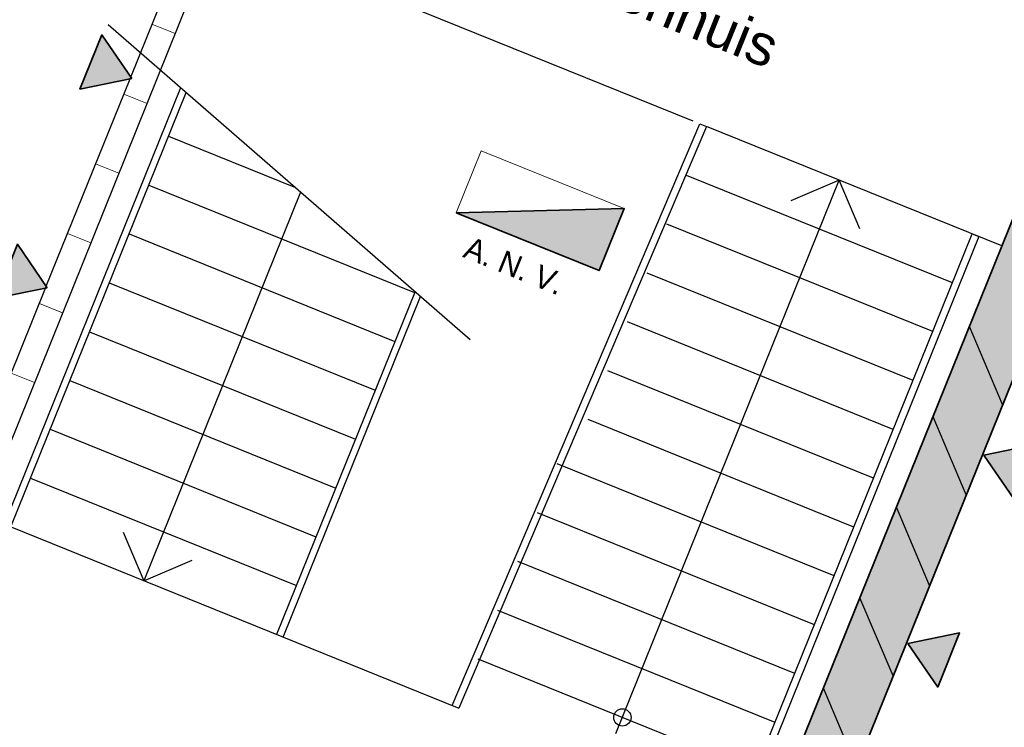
# Model space of a CAD drawing. Header units: millimetres. Extents: x -526411 to -400573, y 47353 to 130199.
# Tile 119 of 256: x -486817 to -482888, y 71515 to 74337. Entities that reach past the tile are written whole.
import ezdxf

# ---------------------------------------------------------------- set-up
doc = ezdxf.new("R2010")
doc.units = ezdxf.units.MM
for name, color, linetype, lineweight in [('01_ALGEMEEN', 7, 'Continuous', 18), ('08_RUIMTENUMMERING', 7, 'Continuous', 18), ('65_BRANDWEERSYMBOLEN', 7, 'Continuous', 18), ('m-pg-03_AI_dwg', 8, 'Continuous', 18)]:
    doc.layers.add(name, color=color, linetype=linetype, lineweight=lineweight)
doc.styles.add('Arial_2', font='arial.ttf', dxfattribs={"height": 7.29503})
doc.styles.add('Frutiger_3', font='Frutrg__0.ttf', dxfattribs={"height": 4.052794})

# ---------------------------------------------------------------- blocks, each defined once
blk = doc.blocks.new('m-pg-03_AI_dwg_block 28-638996-3e Verdieping - Percelen telling LI')
at = {"layer": '01_ALGEMEEN', "color": 253, "lineweight": 25}
blk.add_line((-824.25, -519.93), (-909.68, -485.41), dxfattribs=at)
blk = doc.blocks.new('m-pg-03_AI_dwg_block 29-638997-3e Verdieping - Percelen telling LI')
at = {"layer": '01_ALGEMEEN', "color": 253, "lineweight": 25}
blk.add_line((-813.07, -636.65), (-862.84, -616.54), dxfattribs=at)
blk = doc.blocks.new('m-pg-03_AI_dwg_block 30-638998-3e Verdieping - Percelen telling LI')
at = {"layer": '01_ALGEMEEN', "color": 253, "lineweight": 25}
blk.add_line((-821.86, -520.89), (-866.35, -625.32), dxfattribs=at)
blk = doc.blocks.new('m-pg-03_AI_dwg_block 31-638999-3e Verdieping - Percelen telling LI')
at = {"layer": '01_ALGEMEEN', "color": 253, "lineweight": 25, "flags": 128}
blk.add_lwpolyline([(-867.52, -624.84), (-823.03, -520.42), (-821.86, -520.89)], dxfattribs=at)
blk = doc.blocks.new('m-pg-03_AI_dwg_block 35-639003-3e Verdieping - Percelen telling LI')
at = {"layer": '01_ALGEMEEN', "color": 253, "lineweight": 25}
blk.add_line((-894.77, -532.67), (-922.96, -602.45), dxfattribs=at)
blk = doc.blocks.new('m-pg-03_AI_dwg_block 36-639004-3e Verdieping - Percelen telling LI')
at = {"layer": '01_ALGEMEEN', "color": 253, "lineweight": 25}
blk.add_line((-922.06, -531.42), (-874.29, -550.72), dxfattribs=at)
blk = doc.blocks.new('m-pg-03_AI_dwg_block 37-639005-3e Verdieping - Percelen telling LI')
at = {"layer": '01_ALGEMEEN', "color": 253, "lineweight": 25}
blk.add_line((-925.59, -540.18), (-877.82, -559.48), dxfattribs=at)
blk = doc.blocks.new('m-pg-03_AI_dwg_block 41-639009-3e Verdieping - Percelen telling LI')
at = {"layer": '01_ALGEMEEN', "color": 253, "lineweight": 25}
blk.add_line((-946.85, -592.8), (-915.33, -514.8), dxfattribs=at)
blk = doc.blocks.new('m-pg-03_AI_dwg_block 42-639010-3e Verdieping - Percelen telling LI')
at = {"layer": '01_ALGEMEEN', "color": 253, "lineweight": 25}
blk.add_line((-916.34, -513.92), (-948.02, -592.33), dxfattribs=at)
blk = doc.blocks.new('m-pg-03_AI_dwg_block 43-639011-3e Verdieping - Percelen telling LI')
at = {"layer": '01_ALGEMEEN', "color": 253, "lineweight": 25}
blk.add_line((-929.37, -502.6), (-864.3, -559.14), dxfattribs=at)
blk = doc.blocks.new('m-pg-03_AI_dwg_block 47-639015-3e Verdieping - Percelen telling LI')
at = {"layer": '01_ALGEMEEN', "color": 253, "lineweight": 25}
blk.add_line((-972.94, -642), (-906.88, -478.48), dxfattribs=at)
blk = doc.blocks.new('m-pg-03_AI_dwg_block 48-639016-3e Verdieping - Percelen telling LI')
at = {"layer": '01_ALGEMEEN', "color": 253, "lineweight": 25}
for p, q in [((-925.29, -512.01), (-911.06, -476.79)), ((-940.47, -549.58), (-925.42, -512.33)), ((-925.42, -512.33), (-925.29, -512.01)), ((-955.65, -587.15), (-940.6, -549.91)), ((-940.6, -549.91), (-940.47, -549.58)), ((-955.79, -587.49), (-955.65, -587.15)), ((-970.83, -624.72), (-955.79, -587.49)), ((-977.12, -640.31), (-970.97, -625.08)), ((-970.97, -625.08), (-970.83, -624.72))]:
    blk.add_line(p, q, dxfattribs=at)
blk = doc.blocks.new('m-pg-03_AI_dwg_block 107-639075-3e Verdieping - Percelen telling LI')
at = {"layer": '01_ALGEMEEN', "color": 253, "lineweight": 25}
blk.add_line((-929.14, -548.95), (-881.37, -568.25), dxfattribs=at)
blk = doc.blocks.new('m-pg-03_AI_dwg_block 108-639076-3e Verdieping - Percelen telling LI')
at = {"layer": '01_ALGEMEEN', "color": 253, "lineweight": 25}
blk.add_line((-932.68, -557.73), (-884.92, -577.01), dxfattribs=at)
blk = doc.blocks.new('m-pg-03_AI_dwg_block 109-639077-3e Verdieping - Percelen telling LI')
at = {"layer": '01_ALGEMEEN', "color": 253, "lineweight": 25}
blk.add_line((-936.23, -566.49), (-888.45, -585.8), dxfattribs=at)
blk = doc.blocks.new('m-pg-03_AI_dwg_block 110-639078-3e Verdieping - Percelen telling LI')
at = {"layer": '01_ALGEMEEN', "color": 253, "lineweight": 25}
blk.add_line((-939.76, -575.26), (-892, -594.57), dxfattribs=at)
blk = doc.blocks.new('m-pg-03_AI_dwg_block 111-639079-3e Verdieping - Percelen telling LI')
at = {"layer": '01_ALGEMEEN', "color": 253, "lineweight": 25}
blk.add_line((-943.31, -584.03), (-895.53, -603.33), dxfattribs=at)
blk = doc.blocks.new('m-pg-03_AI_dwg_block 112-639080-3e Verdieping - Percelen telling LI')
at = {"layer": '01_ALGEMEEN', "color": 253, "lineweight": 25}
blk.add_line((-952.2, -590.64), (-866.35, -625.32), dxfattribs=at)
blk = doc.blocks.new('m-pg-03_AI_dwg_block 120-639088-3e Verdieping - Percelen telling LI')
at = {"layer": '01_ALGEMEEN', "color": 253, "lineweight": 25, "flags": 128}
blk.add_lwpolyline([(-926.66, -593.75), (-922.96, -602.45), (-914.27, -598.76)], dxfattribs=at)
blk = doc.blocks.new('m-pg-03_AI_dwg_block 121-639089-3e Verdieping - Percelen telling LI')
at = {"layer": '01_ALGEMEEN', "color": 253, "lineweight": 25}
blk.add_line((-874.2, -550.53), (-899.08, -612.1), dxfattribs=at)
blk = doc.blocks.new('m-pg-03_AI_dwg_block 122-639090-3e Verdieping - Percelen telling LI')
at = {"layer": '01_ALGEMEEN', "color": 253, "lineweight": 25}
blk.add_line((-897.91, -612.58), (-873.2, -551.41), dxfattribs=at)
blk = doc.blocks.new('m-pg-03_AI_dwg_block 171-639139-3e Verdieping - Percelen telling LI')
at = {"layer": '01_ALGEMEEN', "color": 253, "lineweight": 25}
blk.add_line((-918.51, -522.65), (-895.69, -531.87), dxfattribs=at)
blk = doc.blocks.new('m-pg-03_AI_dwg_block 226-639194-3e Verdieping - Percelen telling LI')
at = {"layer": '01_ALGEMEEN', "color": 253, "lineweight": 25}
blk.add_line((-784.72, -566.5), (-832.49, -547.2), dxfattribs=at)
blk = doc.blocks.new('m-pg-03_AI_dwg_block 227-639195-3e Verdieping - Percelen telling LI')
at = {"layer": '01_ALGEMEEN', "color": 253, "lineweight": 25}
blk.add_line((-781.19, -557.72), (-828.94, -538.43), dxfattribs=at)
blk = doc.blocks.new('m-pg-03_AI_dwg_block 228-639196-3e Verdieping - Percelen telling LI')
at = {"layer": '01_ALGEMEEN', "color": 253, "lineweight": 25}
blk.add_line((-777.63, -548.96), (-825.41, -529.66), dxfattribs=at)
blk = doc.blocks.new('m-pg-03_AI_dwg_block 229-639197-3e Verdieping - Percelen telling LI')
at = {"layer": '01_ALGEMEEN', "color": 253, "lineweight": 25, "flags": 128}
blk.add_lwpolyline([(-816.62, -645.42), (-774.08, -540.19), (-772.91, -540.66)], dxfattribs=at)
blk = doc.blocks.new('m-pg-03_AI_dwg_block 230-639198-3e Verdieping - Percelen telling LI')
at = {"layer": '01_ALGEMEEN', "color": 253, "lineweight": 25}
blk.add_line((-838.12, -629.89), (-797.97, -530.55), dxfattribs=at)
blk = doc.blocks.new('m-pg-03_AI_dwg_block 231-639199-3e Verdieping - Percelen telling LI')
at = {"layer": '01_ALGEMEEN', "color": 253, "lineweight": 25}
blk.add_line((-772.91, -540.66), (-815.44, -645.89), dxfattribs=at)
blk = doc.blocks.new('m-pg-03_AI_dwg_block 232-639200-3e Verdieping - Percelen telling LI')
at = {"layer": '01_ALGEMEEN', "color": 253, "lineweight": 25}
blk.add_line((-832, -698.91), (-748.5, -492.25), dxfattribs=at)
blk = doc.blocks.new('m-pg-03_AI_dwg_block 233-639201-3e Verdieping - Percelen telling LI')
at = {"layer": '01_ALGEMEEN', "color": 253, "lineweight": 25}
for p, q in [((-738.48, -496.3), (-735.1, -487.95)), ((-822, -702.99), (-738.48, -496.3))]:
    blk.add_line(p, q, dxfattribs=at)
blk = doc.blocks.new('m-pg-03_AI_dwg_block 235-639203-3e Verdieping - Percelen telling LI')
at = {"layer": '01_ALGEMEEN', "color": 253, "lineweight": 25}
blk.add_line((-791.8, -584.04), (-839.58, -564.74), dxfattribs=at)
blk = doc.blocks.new('m-pg-03_AI_dwg_block 236-639204-3e Verdieping - Percelen telling LI')
at = {"layer": '01_ALGEMEEN', "color": 253, "lineweight": 25}
blk.add_line((-788.27, -575.27), (-836.04, -555.96), dxfattribs=at)
blk = doc.blocks.new('m-pg-03_AI_dwg_block 237-639205-3e Verdieping - Percelen telling LI')
at = {"layer": '01_ALGEMEEN', "color": 253, "lineweight": 25}
blk.add_line((-798.9, -601.58), (-848.68, -581.46), dxfattribs=at)
blk = doc.blocks.new('m-pg-03_AI_dwg_block 238-639206-3e Verdieping - Percelen telling LI')
at = {"layer": '01_ALGEMEEN', "color": 253, "lineweight": 25}
blk.add_line((-795.35, -592.81), (-843.12, -573.5), dxfattribs=at)
blk = doc.blocks.new('m-pg-03_AI_dwg_block 239-639207-3e Verdieping - Percelen telling LI')
at = {"layer": '01_ALGEMEEN', "color": 253, "lineweight": 25}
blk.add_open_spline([(-835.39, -627), (-835.39, -626.14), (-836.09, -625.45), (-836.95, -625.45), (-837.81, -625.45), (-838.5, -626.14), (-838.5, -627), (-838.5, -627.86), (-837.81, -628.55), (-836.95, -628.55), (-836.09, -628.55), (-835.39, -627.86), (-835.39, -627)], degree=3, knots=[0, 0, 0, 0, 1, 1, 1, 2, 2, 2, 3, 3, 3, 4, 4, 4, 4], dxfattribs=at)
blk = doc.blocks.new('m-pg-03_AI_dwg_block 241-639209-3e Verdieping - Percelen telling LI')
at = {"layer": '01_ALGEMEEN', "color": 253, "lineweight": 25}
blk.add_line((-809.52, -627.88), (-859.31, -607.77), dxfattribs=at)
blk = doc.blocks.new('m-pg-03_AI_dwg_block 242-639210-3e Verdieping - Percelen telling LI')
at = {"layer": '01_ALGEMEEN', "color": 253, "lineweight": 25}
blk.add_line((-805.98, -619.11), (-855.76, -599.01), dxfattribs=at)
blk = doc.blocks.new('m-pg-03_AI_dwg_block 243-639211-3e Verdieping - Percelen telling LI')
at = {"layer": '01_ALGEMEEN', "color": 253, "lineweight": 25}
blk.add_line((-802.43, -610.34), (-852.21, -590.24), dxfattribs=at)
blk = doc.blocks.new('m-pg-03_AI_dwg_block 253-639221-3e Verdieping - Percelen telling LI')
at = {"layer": '01_ALGEMEEN', "color": 253, "lineweight": 25}
blk.add_line((-768.77, -542.34), (-821.86, -520.89), dxfattribs=at)
blk = doc.blocks.new('m-pg-03_AI_dwg_block 254-639222-3e Verdieping - Percelen telling LI')
at = {"layer": '01_ALGEMEEN', "color": 253, "lineweight": 25, "flags": 128}
blk.add_lwpolyline([(-794.28, -539.25), (-797.97, -530.55), (-806.69, -534.23)], dxfattribs=at)
blk = doc.blocks.new('m-pg-03_AI_dwg_block 896-639864-3e Verdieping - Percelen telling LI')
at = {"layer": '01_ALGEMEEN', "color": 253, "lineweight": 25}
blk.add_line((-781.74, -603.29), (-787.71, -589.26), dxfattribs=at)
blk = doc.blocks.new('m-pg-03_AI_dwg_block 897-639865-3e Verdieping - Percelen telling LI')
at = {"layer": '01_ALGEMEEN', "color": 253, "lineweight": 25}
blk.add_line((-788.31, -619.54), (-794.26, -605.5), dxfattribs=at)
blk = doc.blocks.new('m-pg-03_AI_dwg_block 898-639866-3e Verdieping - Percelen telling LI')
at = {"layer": '01_ALGEMEEN', "color": 253, "lineweight": 25}
blk.add_line((-794.86, -635.76), (-800.82, -621.74), dxfattribs=at)
blk = doc.blocks.new('m-pg-03_AI_dwg_block 903-639871-3e Verdieping - Percelen telling LI')
at = {"layer": '01_ALGEMEEN', "color": 253, "lineweight": 25}
blk.add_line((-775.18, -587.05), (-781.13, -573.02), dxfattribs=at)
blk = doc.blocks.new('m-pg-03_AI_dwg_block 904-639872-3e Verdieping - Percelen telling LI')
at = {"layer": '01_ALGEMEEN', "color": 253, "lineweight": 25}
blk.add_line((-768.62, -570.81), (-774.58, -556.78), dxfattribs=at)
blk = doc.blocks.new('m-pg-03_AI_dwg_block 1321-640289-3e Verdieping - Percelen telling LI')
at = {"layer": '01_ALGEMEEN', "color": 53, "lineweight": 35}
for p, q in [((-748.53, -492.23), (-738.51, -496.28)), ((-738.51, -496.29), (-822.01, -702.95))]:
    blk.add_line(p, q, dxfattribs=at)
at = {"layer": '01_ALGEMEEN', "color": 53, "lineweight": 35, "flags": 128}
blk.add_lwpolyline([(-822.01, -702.95), (-832.03, -698.9), (-748.53, -492.24)], dxfattribs=at)
blk = doc.blocks.new('m-pg-03_AI_dwg_block 1322-640290-3e Verdieping - Percelen telling LI')
at = {"layer": '01_ALGEMEEN'}
blk.add_hatch(color=10, dxfattribs=at).paths.add_polyline_path([(-822.01, -702.95), (-738.51, -496.28), (-748.53, -492.24), (-832.03, -698.9)], flags=0)
at = {"layer": '01_ALGEMEEN', "color": 133}
blk.add_line((-748.53, -492.23), (-738.51, -496.28), dxfattribs=at)
at = {"layer": '01_ALGEMEEN', "color": 133, "flags": 128}
blk.add_lwpolyline([(-738.51, -496.29), (-822.01, -702.95), (-832.03, -698.9), (-748.53, -492.24)], dxfattribs=at)
blk = doc.blocks.new('m-pg-03_AI_dwg_block 1323-640291-3e Verdieping - Percelen telling LI')
at = {"layer": '01_ALGEMEEN', "color": 133}
blk.add_line((-738.51, -496.29), (-822.01, -702.95), dxfattribs=at)
blk = doc.blocks.new('m-pg-03_AI_dwg_block 1324-640292-3e Verdieping - Percelen telling LI')
at = {"layer": '01_ALGEMEEN', "color": 133}
blk.add_line((-832.03, -698.9), (-748.53, -492.24), dxfattribs=at)
blk = doc.blocks.new('m-pg-03_AI_dwg_block 1993-640961-3e Verdieping - Percelen telling LI')
at = {"layer": '01_ALGEMEEN', "color": 213, "lineweight": 13}
blk.add_line((-942.58, -566.84), (-946.77, -565.16), dxfattribs=at)
blk = doc.blocks.new('m-pg-03_AI_dwg_block 1994-640962-3e Verdieping - Percelen telling LI')
at = {"layer": '01_ALGEMEEN', "color": 213, "lineweight": 13}
blk.add_line((-937.52, -554.32), (-941.71, -552.64), dxfattribs=at)
blk = doc.blocks.new('m-pg-03_AI_dwg_block 1995-640963-3e Verdieping - Percelen telling LI')
at = {"layer": '01_ALGEMEEN', "color": 213, "lineweight": 13}
blk.add_line((-932.46, -541.79), (-936.65, -540.11), dxfattribs=at)
blk = doc.blocks.new('m-pg-03_AI_dwg_block 1996-640964-3e Verdieping - Percelen telling LI')
at = {"layer": '01_ALGEMEEN', "color": 213, "lineweight": 13}
blk.add_line((-927.4, -529.27), (-931.59, -527.59), dxfattribs=at)
blk = doc.blocks.new('m-pg-03_AI_dwg_block 1997-640965-3e Verdieping - Percelen telling LI')
at = {"layer": '01_ALGEMEEN', "color": 213, "lineweight": 13}
blk.add_line((-922.34, -516.74), (-926.53, -515.06), dxfattribs=at)
blk = doc.blocks.new('m-pg-03_AI_dwg_block 1998-640966-3e Verdieping - Percelen telling LI')
at = {"layer": '01_ALGEMEEN', "color": 213, "lineweight": 13}
blk.add_line((-917.28, -504.21), (-921.47, -502.53), dxfattribs=at)
blk = doc.blocks.new('m-pg-03_AI_dwg_block 2-641149-3e Verdieping - Percelen telling LI')
for name in ['m-pg-03_AI_dwg_block 48-639016-3e Verdieping - Percelen telling LI', 'm-pg-03_AI_dwg_block 47-639015-3e Verdieping - Percelen telling LI', 'm-pg-03_AI_dwg_block 28-638996-3e Verdieping - Percelen telling LI', 'm-pg-03_AI_dwg_block 233-639201-3e Verdieping - Percelen telling LI', 'm-pg-03_AI_dwg_block 1321-640289-3e Verdieping - Percelen telling LI', 'm-pg-03_AI_dwg_block 1322-640290-3e Verdieping - Percelen telling LI', 'm-pg-03_AI_dwg_block 1324-640292-3e Verdieping - Percelen telling LI', 'm-pg-03_AI_dwg_block 232-639200-3e Verdieping - Percelen telling LI', 'm-pg-03_AI_dwg_block 1323-640291-3e Verdieping - Percelen telling LI', 'm-pg-03_AI_dwg_block 43-639011-3e Verdieping - Percelen telling LI', 'm-pg-03_AI_dwg_block 1998-640966-3e Verdieping - Percelen telling LI', 'm-pg-03_AI_dwg_block 42-639010-3e Verdieping - Percelen telling LI', 'm-pg-03_AI_dwg_block 41-639009-3e Verdieping - Percelen telling LI', 'm-pg-03_AI_dwg_block 1997-640965-3e Verdieping - Percelen telling LI', 'm-pg-03_AI_dwg_block 31-638999-3e Verdieping - Percelen telling LI', 'm-pg-03_AI_dwg_block 30-638998-3e Verdieping - Percelen telling LI', 'm-pg-03_AI_dwg_block 253-639221-3e Verdieping - Percelen telling LI', 'm-pg-03_AI_dwg_block 171-639139-3e Verdieping - Percelen telling LI', 'm-pg-03_AI_dwg_block 1996-640964-3e Verdieping - Percelen telling LI', 'm-pg-03_AI_dwg_block 230-639198-3e Verdieping - Percelen telling LI', 'm-pg-03_AI_dwg_block 228-639196-3e Verdieping - Percelen telling LI', 'm-pg-03_AI_dwg_block 254-639222-3e Verdieping - Percelen telling LI', 'm-pg-03_AI_dwg_block 36-639004-3e Verdieping - Percelen telling LI', 'm-pg-03_AI_dwg_block 35-639003-3e Verdieping - Percelen telling LI', 'm-pg-03_AI_dwg_block 227-639195-3e Verdieping - Percelen telling LI', 'm-pg-03_AI_dwg_block 1995-640963-3e Verdieping - Percelen telling LI', 'm-pg-03_AI_dwg_block 37-639005-3e Verdieping - Percelen telling LI', 'm-pg-03_AI_dwg_block 229-639197-3e Verdieping - Percelen telling LI', 'm-pg-03_AI_dwg_block 231-639199-3e Verdieping - Percelen telling LI', 'm-pg-03_AI_dwg_block 226-639194-3e Verdieping - Percelen telling LI', 'm-pg-03_AI_dwg_block 107-639075-3e Verdieping - Percelen telling LI', 'm-pg-03_AI_dwg_block 121-639089-3e Verdieping - Percelen telling LI', 'm-pg-03_AI_dwg_block 122-639090-3e Verdieping - Percelen telling LI', 'm-pg-03_AI_dwg_block 1994-640962-3e Verdieping - Percelen telling LI', 'm-pg-03_AI_dwg_block 236-639204-3e Verdieping - Percelen telling LI', 'm-pg-03_AI_dwg_block 904-639872-3e Verdieping - Percelen telling LI', 'm-pg-03_AI_dwg_block 108-639076-3e Verdieping - Percelen telling LI', 'm-pg-03_AI_dwg_block 1993-640961-3e Verdieping - Percelen telling LI', 'm-pg-03_AI_dwg_block 235-639203-3e Verdieping - Percelen telling LI', 'm-pg-03_AI_dwg_block 109-639077-3e Verdieping - Percelen telling LI', 'm-pg-03_AI_dwg_block 903-639871-3e Verdieping - Percelen telling LI', 'm-pg-03_AI_dwg_block 238-639206-3e Verdieping - Percelen telling LI', 'm-pg-03_AI_dwg_block 110-639078-3e Verdieping - Percelen telling LI', 'm-pg-03_AI_dwg_block 237-639205-3e Verdieping - Percelen telling LI', 'm-pg-03_AI_dwg_block 111-639079-3e Verdieping - Percelen telling LI', 'm-pg-03_AI_dwg_block 112-639080-3e Verdieping - Percelen telling LI', 'm-pg-03_AI_dwg_block 243-639211-3e Verdieping - Percelen telling LI', 'm-pg-03_AI_dwg_block 896-639864-3e Verdieping - Percelen telling LI', 'm-pg-03_AI_dwg_block 120-639088-3e Verdieping - Percelen telling LI', 'm-pg-03_AI_dwg_block 242-639210-3e Verdieping - Percelen telling LI', 'm-pg-03_AI_dwg_block 897-639865-3e Verdieping - Percelen telling LI', 'm-pg-03_AI_dwg_block 241-639209-3e Verdieping - Percelen telling LI', 'm-pg-03_AI_dwg_block 29-638997-3e Verdieping - Percelen telling LI', 'm-pg-03_AI_dwg_block 898-639866-3e Verdieping - Percelen telling LI', 'm-pg-03_AI_dwg_block 239-639207-3e Verdieping - Percelen telling LI']:
    blk.add_blockref(name, (0, 0))
blk = doc.blocks.new('m-pg-03_AI_dwg_block 3162-642131-3e Verdieping - Percelen telling LI')
at = {"layer": '01_ALGEMEEN', "color": 53, "lineweight": 35, "flags": 128}
blk.add_lwpolyline([(-866.83, -536.37), (-836.61, -535.62), (-841.12, -546.76), (-866.83, -536.37)], dxfattribs=at)
blk = doc.blocks.new('m-pg-03_AI_dwg_block 3163-642132-3e Verdieping - Percelen telling LI')
at = {"layer": '01_ALGEMEEN'}
blk.add_hatch(color=10, dxfattribs=at).paths.add_polyline_path([(-841.12, -546.76), (-836.61, -535.62), (-866.83, -536.37)], flags=0)
at = {"layer": '01_ALGEMEEN', "color": 133, "flags": 128}
blk.add_lwpolyline([(-866.83, -536.37), (-836.61, -535.62), (-841.12, -546.76)], close=True, dxfattribs=at)
blk = doc.blocks.new('m-pg-03_AI_dwg_block 3164-642133-3e Verdieping - Percelen telling LI')
at = {"layer": '01_ALGEMEEN', "color": 213, "lineweight": 13, "flags": 128}
blk.add_lwpolyline([(-866.83, -536.37), (-862.33, -525.23), (-836.61, -535.62), (-841.12, -546.76)], close=True, dxfattribs=at)
blk = doc.blocks.new('m-pg-03_AI_dwg_block 7860-646828-3e Verdieping - Percelen telling LI')
at = {"layer": '65_BRANDWEERSYMBOLEN', "color": 53, "lineweight": 35, "flags": 128}
blk.add_lwpolyline([(-940.28, -549.85), (-949.58, -551.74), (-945.66, -542.03)], close=True, dxfattribs=at)
blk = doc.blocks.new('m-pg-03_AI_dwg_block 7861-646829-3e Verdieping - Percelen telling LI')
at = {"layer": '65_BRANDWEERSYMBOLEN'}
blk.add_hatch(color=10, dxfattribs=at).paths.add_polyline_path([(-949.58, -551.74), (-940.28, -549.85), (-945.66, -542.03), (-947.88, -547.53)], flags=0)
at = {"layer": '65_BRANDWEERSYMBOLEN', "color": 133, "flags": 128}
blk.add_lwpolyline([(-940.28, -549.85), (-949.58, -551.74), (-945.66, -542.03)], close=True, dxfattribs=at)
blk = doc.blocks.new('m-pg-03_AI_dwg_block 7859-646830-3e Verdieping - Percelen telling LI')
for name in ['m-pg-03_AI_dwg_block 7860-646828-3e Verdieping - Percelen telling LI', 'm-pg-03_AI_dwg_block 7861-646829-3e Verdieping - Percelen telling LI']:
    blk.add_blockref(name, (0, 0))
blk = doc.blocks.new('m-pg-03_AI_dwg_block 7863-646831-3e Verdieping - Percelen telling LI')
at = {"layer": '65_BRANDWEERSYMBOLEN', "color": 53, "lineweight": 35, "flags": 128}
blk.add_lwpolyline([(-925.11, -512.27), (-934.41, -514.16), (-930.48, -504.45)], close=True, dxfattribs=at)
blk = doc.blocks.new('m-pg-03_AI_dwg_block 7864-646832-3e Verdieping - Percelen telling LI')
at = {"layer": '65_BRANDWEERSYMBOLEN'}
blk.add_hatch(color=10, dxfattribs=at).paths.add_polyline_path([(-934.41, -514.16), (-925.11, -512.27), (-930.48, -504.45)], flags=0)
at = {"layer": '65_BRANDWEERSYMBOLEN', "color": 133, "flags": 128}
blk.add_lwpolyline([(-925.11, -512.27), (-934.41, -514.16), (-930.48, -504.45)], close=True, dxfattribs=at)
blk = doc.blocks.new('m-pg-03_AI_dwg_block 7862-646833-3e Verdieping - Percelen telling LI')
for name in ['m-pg-03_AI_dwg_block 7863-646831-3e Verdieping - Percelen telling LI', 'm-pg-03_AI_dwg_block 7864-646832-3e Verdieping - Percelen telling LI']:
    blk.add_blockref(name, (0, 0))
blk = doc.blocks.new('m-pg-03_AI_dwg_block 7866-646834-3e Verdieping - Percelen telling LI')
at = {"layer": '65_BRANDWEERSYMBOLEN', "color": 53, "lineweight": 35, "flags": 128}
blk.add_lwpolyline([(-785.66, -613.72), (-780.29, -621.54), (-776.36, -611.83)], close=True, dxfattribs=at)
blk = doc.blocks.new('m-pg-03_AI_dwg_block 7867-646835-3e Verdieping - Percelen telling LI')
at = {"layer": '65_BRANDWEERSYMBOLEN'}
blk.add_hatch(color=10, dxfattribs=at).paths.add_polyline_path([(-780.29, -621.54), (-776.36, -611.83), (-785.66, -613.72)], flags=0)
at = {"layer": '65_BRANDWEERSYMBOLEN', "color": 133, "flags": 128}
blk.add_lwpolyline([(-785.66, -613.72), (-780.29, -621.54), (-776.36, -611.83)], close=True, dxfattribs=at)
blk = doc.blocks.new('m-pg-03_AI_dwg_block 7865-646836-3e Verdieping - Percelen telling LI')
for name in ['m-pg-03_AI_dwg_block 7866-646834-3e Verdieping - Percelen telling LI', 'm-pg-03_AI_dwg_block 7867-646835-3e Verdieping - Percelen telling LI']:
    blk.add_blockref(name, (0, 0))
blk = doc.blocks.new('m-pg-03_AI_dwg_block 7869-646837-3e Verdieping - Percelen telling LI')
at = {"layer": '65_BRANDWEERSYMBOLEN', "color": 53, "lineweight": 35, "flags": 128}
blk.add_lwpolyline([(-772.01, -579.9), (-766.63, -587.72), (-762.71, -578.01)], close=True, dxfattribs=at)
blk = doc.blocks.new('m-pg-03_AI_dwg_block 7870-646838-3e Verdieping - Percelen telling LI')
at = {"layer": '65_BRANDWEERSYMBOLEN'}
blk.add_hatch(color=10, dxfattribs=at).paths.add_polyline_path([(-766.63, -587.72), (-762.71, -578.01), (-772.01, -579.9)], flags=0)
at = {"layer": '65_BRANDWEERSYMBOLEN', "color": 133, "flags": 128}
blk.add_lwpolyline([(-772.01, -579.9), (-766.63, -587.72), (-762.71, -578.01)], close=True, dxfattribs=at)
blk = doc.blocks.new('m-pg-03_AI_dwg_block 7868-646839-3e Verdieping - Percelen telling LI')
for name in ['m-pg-03_AI_dwg_block 7869-646837-3e Verdieping - Percelen telling LI', 'm-pg-03_AI_dwg_block 7870-646838-3e Verdieping - Percelen telling LI']:
    blk.add_blockref(name, (0, 0))
blk = doc.blocks.new('m-pg-03_AI_dwg_block 8186-647155-3e Verdieping - Percelen telling LI')
at = {"layer": '65_BRANDWEERSYMBOLEN', "color": 133, "flags": 128}
blk.add_lwpolyline([(-866.83, -536.37), (-862.33, -525.23), (-836.61, -535.62)], close=True, dxfattribs=at)
blk.add_lwpolyline([(-866.83, -536.37), (-862.33, -525.23), (-836.61, -535.62)], close=True, dxfattribs=at)
blk = doc.blocks.new('m-pg-03_AI_dwg_block 8187-647156-3e Verdieping - Percelen telling LI')
at = {"layer": '65_BRANDWEERSYMBOLEN', "insert": (-864.28, -540.5), "char_height": 4.053, "width": 23.9164, "attachment_point": 1, "rotation": 337.9974, "line_spacing_factor": 1.017696, "style": 'Frutiger_3'}
blk.add_mtext('A. N. V.', dxfattribs=at)
blk = doc.blocks.new('m-pg-03_AI_dwg_block 8882-647851-3e Verdieping - Percelen telling LI')
at = {"layer": '08_RUIMTENUMMERING', "insert": (-857.46, -483.84), "char_height": 7.295, "width": 63.4613, "attachment_point": 1, "rotation": 338.0108, "line_spacing_factor": 0.938532, "style": 'Arial_2'}
blk.add_mtext('trappenhuis', dxfattribs=at)
blk = doc.blocks.new('m-pg-03_AI_dwg-638970-3e Verdieping - Percelen telling LI')
for name in ['m-pg-03_AI_dwg_block 2-641149-3e Verdieping - Percelen telling LI', 'm-pg-03_AI_dwg_block 8882-647851-3e Verdieping - Percelen telling LI', 'm-pg-03_AI_dwg_block 7862-646833-3e Verdieping - Percelen telling LI', 'm-pg-03_AI_dwg_block 3164-642133-3e Verdieping - Percelen telling LI', 'm-pg-03_AI_dwg_block 8186-647155-3e Verdieping - Percelen telling LI', 'm-pg-03_AI_dwg_block 3162-642131-3e Verdieping - Percelen telling LI', 'm-pg-03_AI_dwg_block 3163-642132-3e Verdieping - Percelen telling LI', 'm-pg-03_AI_dwg_block 8187-647156-3e Verdieping - Percelen telling LI', 'm-pg-03_AI_dwg_block 7859-646830-3e Verdieping - Percelen telling LI', 'm-pg-03_AI_dwg_block 7868-646839-3e Verdieping - Percelen telling LI', 'm-pg-03_AI_dwg_block 7865-646836-3e Verdieping - Percelen telling LI']:
    blk.add_blockref(name, (0, 0))

msp = doc.modelspace()

# ---------------------------------------------------------------- block references
at = {"layer": 'm-pg-03_AI_dwg', "color": 133, "xscale": 22.2068924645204, "yscale": 22.2068924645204, "zscale": 22.2068924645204}
msp.add_blockref('m-pg-03_AI_dwg-638970-3e Verdieping - Percelen telling LI', (-465826.5, 85478), dxfattribs=at)

doc.saveas('drawing.dxf')
